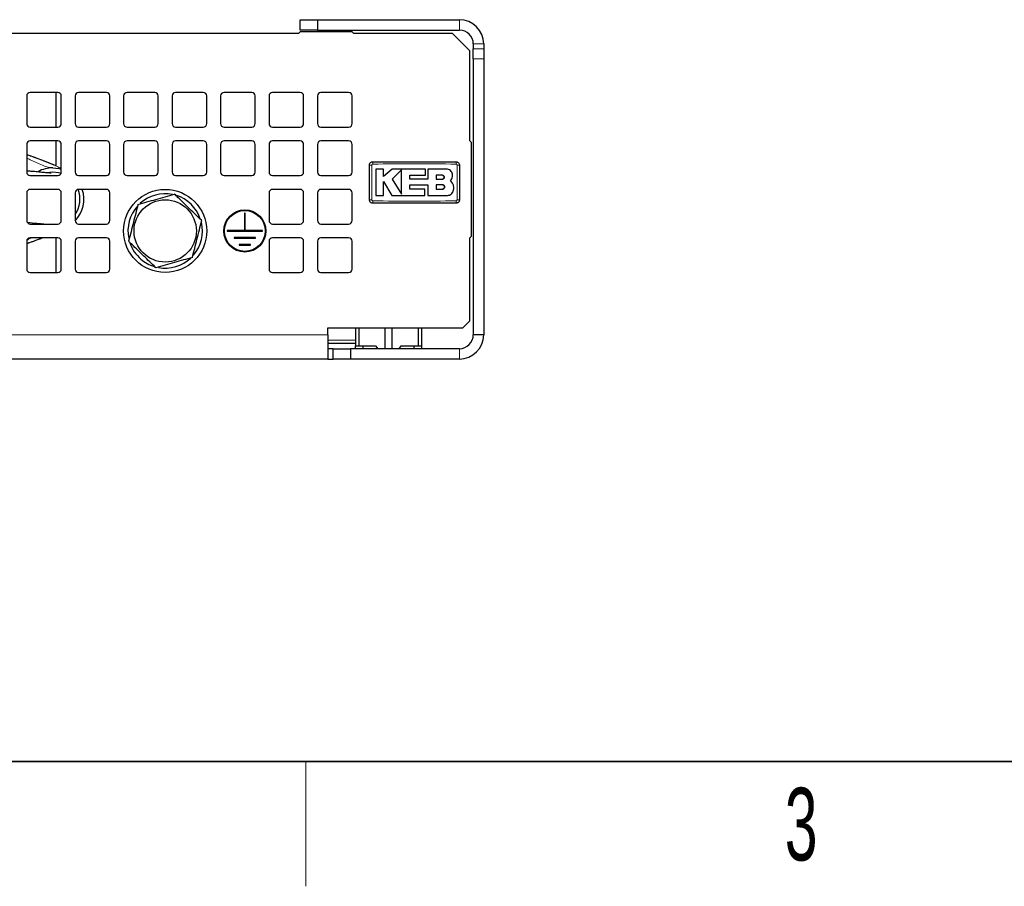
# Model space of a CAD drawing. Header units: millimetres. Extents: x 5 to 418, y 2 to 292.
# Tile 5 of 31: x 108 to 155, y 6 to 48. Entities that reach past the tile are written whole.
import ezdxf

# ---------------------------------------------------------------- set-up
doc = ezdxf.new("R2010")
doc.units = ezdxf.units.MM
doc.layers.add('SLD-0', color=7, linetype='Continuous')
doc.styles.add('SLDTEXTSTYLE0', font='TXT', dxfattribs={"width": 0.605})

msp = doc.modelspace()

# ---------------------------------------------------------------- linework, layer by layer
at = {"color": 7, "linetype": 'Continuous', "lineweight": 25}
for p, q in [((121.2332, 47.2084), (121.2332, 47.7084)), ((121.2332, 47.7084), (122.0665, 47.7084)), ((122.0665, 47.7084), (122.0665, 47.2084)), ((122.0665, 47.7084), (128.8999, 47.7084)), ((121.1499, 47.0418), (83.9832, 47.0418)), ((121.2332, 47.1251), (121.1499, 47.0418)), ((122.0665, 47.2084), (121.2332, 47.2084)), ((123.7332, 47.1251), (121.2332, 47.1251)), ((122.0665, 47.2084), (128.8999, 47.2084)), ((123.8165, 47.0418), (123.7332, 47.1251)), ((128.5665, 47.0418), (123.8165, 47.0418)), ((129.3999, 46.2084), (128.5665, 47.0418)), ((129.5665, 46.5418), (129.5665, 46.3131)), ((130.0665, 46.5418), (130.0665, 46.3131)), ((129.3999, 41.8751), (129.3999, 46.2084)), ((129.5665, 45.8225), (129.5665, 46.3131)), ((130.0665, 46.3131), (130.0665, 45.8225)), ((129.5665, 45.8225), (129.5665, 32.5418)), ((130.0665, 45.8225), (130.0665, 32.5418)), ((109.5665, 44.2084), (108.2332, 44.2084)), ((109.4849, 42.5418), (109.4849, 44.2084)), ((111.8999, 44.2084), (110.5665, 44.2084)), ((114.2332, 44.2084), (112.8999, 44.2084)), ((116.5665, 44.2084), (115.2332, 44.2084)), ((118.8999, 44.2084), (117.5665, 44.2084)), ((121.2332, 44.2084), (119.8999, 44.2084)), ((123.5665, 44.2084), (122.2332, 44.2084)), ((108.0665, 44.0418), (108.0665, 42.7084)), ((109.7332, 42.7084), (109.7332, 44.0418)), ((110.3999, 44.0418), (110.3999, 42.7084)), ((112.0665, 42.7084), (112.0665, 44.0418)), ((112.7332, 44.0418), (112.7332, 42.7084)), ((114.3999, 42.7084), (114.3999, 44.0418)), ((115.0665, 44.0418), (115.0665, 42.7084)), ((116.7332, 42.7084), (116.7332, 44.0418)), ((117.3999, 44.0418), (117.3999, 42.7084)), ((119.0665, 42.7084), (119.0665, 44.0418)), ((119.7332, 44.0418), (119.7332, 42.7084)), ((121.3999, 42.7084), (121.3999, 44.0418)), ((122.0665, 44.0418), (122.0665, 42.7084)), ((123.7332, 42.7084), (123.7332, 44.0418)), ((108.2332, 42.5418), (109.5665, 42.5418)), ((110.5665, 42.5418), (111.8999, 42.5418)), ((112.8999, 42.5418), (114.2332, 42.5418)), ((115.2332, 42.5418), (116.5665, 42.5418)), ((117.5665, 42.5418), (118.8999, 42.5418)), ((119.8999, 42.5418), (121.2332, 42.5418)), ((122.2332, 42.5418), (123.5665, 42.5418)), ((109.5665, 41.8751), (108.2332, 41.8751)), ((109.4849, 40.6617), (109.4849, 41.8751)), ((111.8999, 41.8751), (110.5665, 41.8751)), ((114.2332, 41.8751), (112.8999, 41.8751)), ((116.5665, 41.8751), (115.2332, 41.8751)), ((118.8999, 41.8751), (117.5665, 41.8751)), ((121.2332, 41.8751), (119.8999, 41.8751)), ((123.5665, 41.8751), (122.2332, 41.8751)), ((129.4832, 41.7918), (129.3999, 41.8751)), ((129.4832, 37.2918), (129.4832, 41.7918)), ((108.0665, 41.7084), (108.0665, 40.3751)), ((109.7332, 40.3751), (109.7332, 41.7084)), ((110.3999, 41.7084), (110.3999, 40.3751)), ((112.0665, 40.3751), (112.0665, 41.7084)), ((112.7332, 41.7084), (112.7332, 40.3751)), ((114.3999, 40.3751), (114.3999, 41.7084)), ((115.0665, 41.7084), (115.0665, 40.3751)), ((116.7332, 40.3751), (116.7332, 41.7084)), ((117.3999, 41.7084), (117.3999, 40.3751)), ((119.0665, 40.3751), (119.0665, 41.7084)), ((119.7332, 41.7084), (119.7332, 40.3751)), ((121.3999, 40.3751), (121.3999, 41.7084)), ((122.0665, 41.7084), (122.0665, 40.3751)), ((123.7332, 40.3751), (123.7332, 41.7084)), ((108.0963, 41.2091), (108.0665, 41.2195)), ((125.248, 40.5216), (124.8815, 40.5216)), ((125.248, 40.1662), (125.248, 40.5216)), ((125.6652, 40.5216), (125.248, 40.1662)), ((127.2648, 40.5216), (125.6652, 40.5216)), ((126.1024, 40.482), (125.6652, 40.0322)), ((127.2648, 40.2206), (127.2648, 40.5216)), ((127.3806, 40.5216), (127.3806, 40.0283)), ((128.2623, 40.5216), (127.3806, 40.5216)), ((108.2332, 40.2084), (109.5665, 40.2084)), ((110.5665, 40.2084), (111.8999, 40.2084)), ((112.8999, 40.2084), (114.2332, 40.2084)), ((115.2332, 40.2084), (116.5665, 40.2084)), ((117.5665, 40.2084), (118.8999, 40.2084)), ((119.8999, 40.2084), (121.2332, 40.2084)), ((122.2332, 40.2084), (123.5665, 40.2084)), ((125.2478, 39.9159), (125.6513, 39.2527)), ((125.2478, 39.2527), (125.2478, 39.9159)), ((125.6652, 40.0322), (126.1024, 39.3136)), ((126.5173, 40.2206), (127.2648, 40.2206)), ((126.5173, 40.0283), (126.5173, 40.2206)), ((127.3806, 40.0283), (126.5173, 40.0283)), ((128.0773, 40.2182), (127.7871, 40.2182)), ((127.7871, 40.2182), (127.7871, 40.0322)), ((127.7871, 40.0322), (128.0773, 40.0322)), ((128.5667, 39.8471), (128.4718, 39.9645)), ((108.0665, 39.3751), (108.0665, 38.0418)), ((109.5665, 39.5418), (108.2332, 39.5418)), ((109.7332, 38.0418), (109.7332, 39.3751)), ((110.3999, 39.3751), (110.3999, 38.0418)), ((111.8999, 39.5418), (110.5665, 39.5418)), ((112.0665, 38.0418), (112.0665, 39.3751)), ((119.7332, 39.3751), (119.7332, 38.0418)), ((121.2332, 39.5418), (119.8999, 39.5418)), ((121.3999, 38.0418), (121.3999, 39.3751)), ((122.0665, 39.3751), (122.0665, 38.0418)), ((123.5665, 39.5418), (122.2332, 39.5418)), ((123.7332, 38.0418), (123.7332, 39.3751)), ((126.5176, 39.7659), (127.3806, 39.7659)), ((126.5176, 39.5534), (126.5176, 39.7659)), ((127.2348, 39.5534), (126.5176, 39.5534)), ((127.2348, 39.2527), (127.2348, 39.5534)), ((127.3806, 39.7659), (127.3806, 39.2527)), ((127.7871, 39.7659), (127.7871, 39.5534)), ((128.0773, 39.7659), (127.7871, 39.7659)), ((127.7871, 39.5534), (128.0773, 39.5534)), ((124.8815, 39.2527), (125.2478, 39.2527)), ((125.6513, 39.2527), (127.2348, 39.2527)), ((127.3806, 39.2527), (128.3268, 39.2527)), ((118.584, 38.3918), (118.549, 38.3918)), ((118.549, 38.3918), (118.549, 37.5593)), ((118.5657, 38.3751), (118.549, 38.3918)), ((118.5657, 38.3751), (118.5657, 37.5426)), ((118.5674, 38.3751), (118.5657, 38.3751)), ((118.5674, 38.3751), (118.584, 38.3918)), ((118.5674, 37.5426), (118.5674, 38.3751)), ((118.584, 37.5593), (118.584, 38.3918)), ((108.2332, 37.8751), (109.5665, 37.8751)), ((108.4182, 37.8751), (108.3811, 37.9039)), ((108.7866, 37.8751), (108.7621, 37.8863)), ((110.5665, 37.8751), (111.8999, 37.8751)), ((118.549, 37.5593), (117.7165, 37.5593)), ((117.7165, 37.5593), (117.7165, 37.5243)), ((117.7332, 37.5426), (117.7165, 37.5593)), ((117.7165, 37.5243), (117.7332, 37.5409)), ((117.7165, 37.5243), (119.4165, 37.5243)), ((118.5657, 37.5426), (117.7332, 37.5426)), ((117.7332, 37.5426), (117.7332, 37.5409)), ((117.7332, 37.5409), (119.3999, 37.5409)), ((118.5657, 37.5426), (118.549, 37.5593)), ((118.584, 37.5593), (118.5674, 37.5426)), ((119.3999, 37.5426), (118.5674, 37.5426)), ((119.4165, 37.5593), (118.584, 37.5593)), ((119.4165, 37.5593), (119.3999, 37.5426)), ((119.3999, 37.5409), (119.3999, 37.5426)), ((119.4165, 37.5243), (119.3999, 37.5409)), ((119.4165, 37.5243), (119.4165, 37.5593)), ((119.8999, 37.8751), (121.2332, 37.8751)), ((122.2332, 37.8751), (123.5665, 37.8751)), ((108.0665, 37.0418), (108.0665, 35.7084)), ((109.5665, 37.2084), (108.2332, 37.2084)), ((109.4849, 35.5418), (109.4849, 37.2084)), ((109.7332, 35.7084), (109.7332, 37.0418)), ((110.3999, 37.0418), (110.3999, 35.7084)), ((111.8999, 37.2084), (110.5665, 37.2084)), ((112.0665, 35.7084), (112.0665, 37.0418)), ((118.0499, 37.2259), (118.0499, 37.1909)), ((119.0832, 37.2259), (118.0499, 37.2259)), ((118.0499, 37.2259), (118.0665, 37.2093)), ((118.0665, 37.2076), (118.0499, 37.1909)), ((118.0499, 37.1909), (119.0832, 37.1909)), ((118.0665, 37.2093), (118.0665, 37.2076)), ((118.0665, 37.2093), (119.0665, 37.2093)), ((118.0665, 37.2076), (119.0665, 37.2076)), ((119.0832, 37.2259), (119.0665, 37.2093)), ((119.0665, 37.2093), (119.0665, 37.2076)), ((119.0665, 37.2076), (119.0832, 37.1909)), ((119.0832, 37.1909), (119.0832, 37.2259)), ((119.7332, 37.0418), (119.7332, 35.7084)), ((121.2332, 37.2084), (119.8999, 37.2084)), ((121.3999, 35.7084), (121.3999, 37.0418)), ((122.0665, 37.0418), (122.0665, 35.7084)), ((123.5665, 37.2084), (122.2332, 37.2084)), ((123.7332, 35.7084), (123.7332, 37.0418)), ((129.3999, 37.2084), (129.4832, 37.2918)), ((129.3999, 33.2084), (129.3999, 37.2084)), ((118.2999, 36.8926), (118.2999, 36.8576)), ((118.8332, 36.8926), (118.2999, 36.8926)), ((118.2999, 36.8926), (118.3165, 36.8759)), ((118.3165, 36.8743), (118.2999, 36.8576)), ((118.2999, 36.8576), (118.8332, 36.8576)), ((118.3165, 36.8759), (118.8165, 36.8759)), ((118.3165, 36.8759), (118.3165, 36.8743)), ((118.3165, 36.8743), (118.8165, 36.8743)), ((118.8332, 36.8926), (118.8165, 36.8759)), ((118.8165, 36.8759), (118.8165, 36.8743)), ((118.8165, 36.8743), (118.8332, 36.8576)), ((118.8332, 36.8576), (118.8332, 36.8926)), ((108.2332, 35.5418), (109.5665, 35.5418)), ((110.5665, 35.5418), (111.8999, 35.5418)), ((119.8999, 35.5418), (121.2332, 35.5418)), ((122.2332, 35.5418), (123.5665, 35.5418)), ((129.0665, 32.8751), (129.3999, 33.2084)), ((122.5665, 32.8751), (129.0665, 32.8751)), ((122.5665, 32.5418), (122.5665, 32.8751)), ((123.8999, 32.8751), (123.8999, 32.0084)), ((124.0614, 32.8751), (124.0614, 32.0084)), ((125.3216, 31.8751), (125.3216, 32.8751)), ((125.6448, 32.8751), (125.6448, 31.8751)), ((126.905, 32.8751), (126.905, 32.0084)), ((127.0665, 32.8751), (127.0665, 32.0084)), ((122.5665, 32.5418), (122.5665, 31.3751)), ((130.0665, 32.5418), (129.5665, 32.5418)), ((123.8999, 32.1251), (122.5665, 32.1251)), ((122.8165, 31.8751), (122.5665, 31.8751)), ((122.8165, 31.3751), (122.8165, 31.8751)), ((122.8165, 31.8751), (123.6499, 31.8751)), ((123.6499, 31.8751), (123.6499, 31.3751)), ((128.8999, 31.8751), (123.6499, 31.8751)), ((123.8999, 32.0084), (124.0614, 32.0084)), ((123.8999, 31.8751), (123.8999, 32.0084)), ((124.0614, 32.0084), (124.8661, 32.0084)), ((124.2499, 32.0084), (124.2499, 31.8751)), ((124.8661, 32.0084), (124.9738, 31.8751)), ((125.9926, 31.8751), (126.1003, 32.0084)), ((126.1003, 32.0084), (126.905, 32.0084)), ((126.7165, 31.8751), (126.7165, 32.0084)), ((126.905, 32.0084), (127.0665, 32.0084)), ((127.0665, 32.0084), (127.0665, 31.8751)), ((122.5665, 31.3751), (82.5665, 31.3751)), ((122.5665, 31.3751), (122.8165, 31.3751)), ((123.6499, 31.3751), (122.8165, 31.3751)), ((128.8999, 31.3751), (123.6499, 31.3751))]:
    msp.add_line(p, q, dxfattribs=at)
at = {"color": 7, "linetype": 'Continuous', "lineweight": 18}
for p, q in [((128.8999, 47.2084), (128.8999, 47.7084)), ((129.5665, 46.5418), (130.0665, 46.5418)), ((129.5665, 46.3131), (130.0665, 46.3131)), ((130.0665, 45.8225), (129.5665, 45.8225)), ((122.5665, 32.5418), (82.5665, 32.5418)), ((122.5665, 32.2918), (123.8999, 32.2918)), ((128.8999, 31.8751), (128.8999, 31.3751))]:
    msp.add_line(p, q, dxfattribs=at)
at = {"color": 7, "linetype": 'Continuous', "lineweight": 25, "flags": 128}
for points in [[(108.9834, 40.3442), (109.0361, 40.3569), (109.3182, 40.3876)], [(109.3182, 40.5751), (109.6202, 40.5444), (109.7332, 40.5166)], [(109.3182, 40.3876), (109.6004, 40.3569), (109.7249, 40.323)]]:
    msp.add_lwpolyline(points, dxfattribs=at)
at = {"color": 7, "linetype": 'Continuous', "lineweight": 25}
for centre, radius in [((114.7332, 37.5418), 2), ((114.7332, 37.5418), 1.5), ((118.5665, 37.5418), 1.0167), ((118.5665, 37.5418), 1), ((118.5665, 37.5418), 0.9983), ((118.5665, 37.5418), 0.9817)]:
    msp.add_circle(centre, radius, dxfattribs=at)
for centre, radius, start, end in [((128.8999, 46.5418), 1.1667, 360, 90), ((128.8999, 46.5418), 0.6667, 0, 90), ((108.2332, 44.0418), 0.1667, 90, 180), ((109.5665, 44.0418), 0.1667, 0, 90), ((110.5665, 44.0418), 0.1667, 90, 180), ((111.8999, 44.0418), 0.1667, 360, 90), ((112.8999, 44.0418), 0.1667, 90, 180), ((114.2332, 44.0418), 0.1667, 0, 90), ((115.2332, 44.0418), 0.1667, 90, 180), ((116.5665, 44.0418), 0.1667, 360, 90), ((117.5665, 44.0418), 0.1667, 90, 180), ((118.8999, 44.0418), 0.1667, 0, 90), ((119.8999, 44.0418), 0.1667, 90, 180), ((121.2332, 44.0418), 0.1667, 360, 90), ((122.2332, 44.0418), 0.1667, 90, 180), ((123.5665, 44.0418), 0.1667, 0, 90), ((108.2332, 42.7084), 0.1667, 180, 270), ((109.5665, 42.7084), 0.1667, 270, 360), ((110.5665, 42.7084), 0.1667, 180, 270), ((111.8999, 42.7084), 0.1667, 270, 0), ((112.8999, 42.7084), 0.1667, 180, 270), ((114.2332, 42.7084), 0.1667, 270, 360), ((115.2332, 42.7084), 0.1667, 180, 270), ((116.5665, 42.7084), 0.1667, 270, 0), ((117.5665, 42.7084), 0.1667, 180, 270), ((118.8999, 42.7084), 0.1667, 270, 360), ((119.8999, 42.7084), 0.1667, 180, 270), ((121.2332, 42.7084), 0.1667, 270, 0), ((122.2332, 42.7084), 0.1667, 180, 270), ((123.5665, 42.7084), 0.1667, 270, 0), ((108.2332, 41.7084), 0.1667, 90, 180), ((109.5665, 41.7084), 0.1667, 0, 90), ((110.5665, 41.7084), 0.1667, 90, 180), ((111.8999, 41.7084), 0.1667, 0, 90), ((112.8999, 41.7084), 0.1667, 90, 180), ((114.2332, 41.7084), 0.1667, 0, 90), ((115.2332, 41.7084), 0.1667, 90, 180), ((116.5665, 41.7084), 0.1667, 0, 90), ((117.5665, 41.7084), 0.1667, 90, 180), ((118.8999, 41.7084), 0.1667, 0, 90), ((119.8999, 41.7084), 0.1667, 90, 180), ((121.2332, 41.7084), 0.1667, 0, 90), ((122.2332, 41.7084), 0.1667, 90, 180), ((123.5665, 41.7084), 0.1667, 0, 90), ((108.2332, 40.3751), 0.1667, 180, 270), ((109.3182, 39.0751), 1.5, 90, 117.98935), ((109.5665, 40.3751), 0.1667, 270, 0), ((110.5665, 40.3751), 0.1667, 180, 270), ((111.8999, 40.3751), 0.1667, 270, 0), ((112.8999, 40.3751), 0.1667, 180, 270), ((114.2332, 40.3751), 0.1667, 270, 0), ((115.2332, 40.3751), 0.1667, 180, 270), ((116.5665, 40.3751), 0.1667, 270, 360), ((117.5665, 40.3751), 0.1667, 180, 270), ((118.8999, 40.3751), 0.1667, 270, 360), ((119.8999, 40.3751), 0.1667, 180, 270), ((121.2332, 40.3751), 0.1667, 270, 0), ((122.2332, 40.3751), 0.1667, 180, 270), ((123.5665, 40.3751), 0.1667, 270, 0), ((108.2332, 39.3751), 0.1667, 90, 180), ((109.5665, 39.3751), 0.1667, 0, 90), ((110.5665, 39.3751), 0.1667, 90, 180), ((109.3182, 39.0751), 1.3125, 325.50008, 20.76494), ((109.3182, 39.0751), 1.5, 316.15184, 18.1262), ((111.8999, 39.3751), 0.1667, 360, 90), ((119.8999, 39.3751), 0.1667, 90, 180), ((121.2332, 39.3751), 0.1667, 0, 90), ((122.2332, 39.3751), 0.1667, 90, 180), ((123.5665, 39.3751), 0.1667, 0, 90), ((114.7332, 37.5418), 1.7917, 78.57667, 132.06401), ((114.7332, 37.5418), 1.7917, 19.23033, 72.54078), ((114.7332, 37.5418), 1.7917, 137.99179, 191.84715), ((108.2332, 38.0418), 0.1667, 180, 270), ((109.5665, 38.0418), 0.1667, 270, 360), ((110.5665, 38.0418), 0.1667, 180, 270), ((111.8999, 38.0418), 0.1667, 270, 0), ((114.7332, 37.5418), 1.7917, 319.57778, 13.37197), ((119.8999, 38.0418), 0.1667, 180, 270), ((121.2332, 38.0418), 0.1667, 270, 0), ((122.2332, 38.0418), 0.1667, 180, 270), ((123.5665, 38.0418), 0.1667, 270, 360), ((108.2332, 37.0418), 0.1667, 90, 180), ((109.5665, 37.0418), 0.1667, 0, 90), ((110.5665, 37.0418), 0.1667, 90, 180), ((111.8999, 37.0418), 0.1667, 0, 90), ((119.8999, 37.0418), 0.1667, 90, 180), ((121.2332, 37.0418), 0.1667, 0, 90), ((122.2332, 37.0418), 0.1667, 90, 180), ((123.5665, 37.0418), 0.1667, 0, 90), ((114.7332, 37.5418), 1.7917, 198.46585, 229.2783), ((114.7332, 37.5418), 1.7917, 229.2783, 252.8469), ((114.7332, 37.5418), 1.7917, 259.69802, 313.29816), ((108.2332, 35.7084), 0.1667, 180, 270), ((109.5665, 35.7084), 0.1667, 270, 0), ((110.5665, 35.7084), 0.1667, 180, 270), ((111.8999, 35.7084), 0.1667, 270, 0), ((119.8999, 35.7084), 0.1667, 180, 270), ((121.2332, 35.7084), 0.1667, 270, 0), ((122.2332, 35.7084), 0.1667, 180, 270), ((123.5665, 35.7084), 0.1667, 270, 0), ((128.8999, 32.5418), 1.1667, 270, 360), ((128.8999, 32.5418), 0.6667, 270, 360)]:
    msp.add_arc(centre, radius, start, end, dxfattribs=at)
at = {"color": 7, "linetype": 'Continuous', "lineweight": 18}
for centre, radius, start, end in [((127.0796, 40.7888), 2.348, 177.89329, 180.69136), ((126.3868, 40.7888), 2.348, 359.30862, 2.10675), ((124.6529, 38.2942), 2.4158, 89.32802, 92.04761), ((128.8136, 38.2941), 2.4158, 87.95247, 90.67195), ((124.6529, 41.4544), 2.4142, 267.95105, 270.67242), ((127.0784, 38.9614), 2.3468, 179.30828, 182.10781), ((126.3868, 38.9614), 2.348, 357.89328, 0.69137), ((128.8136, 41.4561), 2.4159, 269.32805, 272.04752)]:
    msp.add_arc(centre, radius, start, end, dxfattribs=at)
for points, knots in [([(108.0572, 41.2095), (108.0732, 41.2039), (108.1696, 41.1708), (108.3922, 41.0919), (108.7138, 40.9739), (109.0927, 40.8268), (109.4406, 40.6867), (109.6581, 40.5817), (109.7332, 40.5455)], [0, 0, 0, 0, 0.0337136, 0.2027139, 0.3936839, 0.6059552, 0.8640069, 1, 1, 1, 1]), ([(109.3182, 40.5751), (109.2444, 40.5841), (109.0798, 40.6043), (108.8117, 40.7038), (108.5237, 40.8263), (108.2702, 40.9488), (108.1222, 41.026), (108.0665, 41.0551)], [0, 0, 0, 0, 0.1748207, 0.3897878, 0.6249662, 0.8587893, 1, 1, 1, 1]), ([(128.7346, 40.7605), (128.0674, 40.7672), (126.7332, 40.7807), (125.3989, 40.7672), (124.7318, 40.7605)], [0, 0, 0, 0, 0.500039, 1, 1, 1, 1]), ([(124.6812, 40.7098), (124.6793, 40.5204), (124.6755, 40.1414), (124.6756, 39.5849), (124.6794, 39.2179), (124.6812, 39.0404)], [0, 0, 0, 0, 0.3404987, 0.6810489, 1, 1, 1, 1]), ([(124.7318, 40.7605), (124.7281, 40.7602), (124.7188, 40.7595), (124.7046, 40.7533), (124.6919, 40.7418), (124.6831, 40.7268), (124.6818, 40.7155), (124.6812, 40.7098)], [0, 0, 0, 0, 0.14056698, 0.35532785, 0.57084385, 0.7860438, 1, 1, 1, 1]), ([(128.7852, 40.7098), (128.7849, 40.7135), (128.7842, 40.7229), (128.778, 40.737), (128.7666, 40.7498), (128.7516, 40.7586), (128.7403, 40.7598), (128.7346, 40.7605)], [0, 0, 0, 0, 0.1406564, 0.3555028, 0.5710316, 0.7861708, 1, 1, 1, 1]), ([(128.7852, 39.0404), (128.7871, 39.2299), (128.791, 39.6088), (128.7908, 40.1654), (128.787, 40.5323), (128.7852, 40.7098)], [0, 0, 0, 0, 0.3404988, 0.6810495, 1, 1, 1, 1]), ([(124.6812, 39.0404), (124.6815, 39.0367), (124.6822, 39.0274), (124.6884, 39.0132), (124.6998, 39.0004), (124.7148, 38.9916), (124.7262, 38.9904), (124.7318, 38.9898)], [0, 0, 0, 0, 0.1406569, 0.3555038, 0.5710329, 0.7861716, 1, 1, 1, 1]), ([(124.7318, 38.9898), (125.399, 38.983), (126.7333, 38.9695), (128.0675, 38.983), (128.7346, 38.9898)], [0, 0, 0, 0, 0.5000392, 1, 1, 1, 1]), ([(128.7346, 38.9898), (128.7383, 38.99), (128.7477, 38.9908), (128.7618, 38.997), (128.7746, 39.0084), (128.7834, 39.0234), (128.7846, 39.0348), (128.7852, 39.0404)], [0, 0, 0, 0, 0.1405668, 0.3553275, 0.5708435, 0.7860436, 1, 1, 1, 1]), ([(108.0665, 36.944), (108.0795, 36.9484), (108.173, 36.9806), (108.3925, 37.0588), (108.6236, 37.1425), (108.7631, 37.1967), (108.7934, 37.2084)], [0, 0, 0, 0, 0.0618463, 0.4459026, 0.8798853, 1, 1, 1, 1]), ([(108.0775, 37.1008), (108.1272, 37.1271), (108.1962, 37.1637), (108.269, 37.1986), (108.2894, 37.2084)], [0, 0, 0, 0, 0.7198166, 1, 1, 1, 1])]:
    msp.add_open_spline(points, degree=3, knots=knots, dxfattribs=at)
at = {"color": 7, "linetype": 'Continuous', "lineweight": 25}
for points, knots in [([(109.4298, 40.6847), (109.3941, 40.701), (109.2301, 40.7763), (108.9419, 40.892), (108.5915, 41.0288), (108.3165, 41.1305), (108.1487, 41.1907), (108.0974, 41.2087), (108.0963, 41.2091)], [0, 0, 0, 0, 0.0806918, 0.371112, 0.6332584, 0.847089, 0.9967647, 1, 1, 1, 1]), ([(124.5665, 40.7084), (124.5684, 40.7272), (124.5721, 40.7647), (124.6008, 40.8146), (124.6431, 40.8523), (124.6899, 40.8723), (124.7209, 40.8743), (124.7332, 40.8751)], [0, 0, 0, 0, 0.2146728, 0.4293525, 0.6440267, 0.8586958, 1, 1, 1, 1]), ([(124.7332, 40.8751), (125.3998, 40.8751), (126.7332, 40.8751), (128.0665, 40.8751), (128.7332, 40.8751)], [0, 0, 0, 0, 0.499961, 1, 1, 1, 1]), ([(128.7332, 40.8751), (128.7519, 40.8733), (128.7894, 40.8696), (128.8394, 40.8409), (128.8771, 40.7986), (128.897, 40.7517), (128.8991, 40.7207), (128.8999, 40.7084)], [0, 0, 0, 0, 0.2146724, 0.429352, 0.6440262, 0.8586956, 1, 1, 1, 1]), ([(109.2343, 40.3094), (109.2343, 40.3107), (109.2342, 40.3141), (109.1005, 40.3298), (108.8833, 40.3525), (108.6054, 40.3797), (108.3328, 40.4057), (108.1402, 40.4237), (108.0665, 40.4306)], [0, 0, 0, 0, 0.13748212, 0.34874001, 0.54520653, 0.72747379, 0.89575944, 1, 1, 1, 1]), ([(124.5665, 39.0418), (124.5665, 39.219), (124.5665, 39.5854), (124.5665, 40.1409), (124.5665, 40.5193), (124.5665, 40.7084)], [0, 0, 0, 0, 0.3189779, 0.6594764, 1, 1, 1, 1]), ([(124.8815, 40.5216), (124.8815, 40.3481), (124.8815, 39.9252), (124.8815, 39.5022), (124.8815, 39.2527)], [0, 0, 0, 0, 0.4103295, 1, 1, 1, 1]), ([(126.1024, 39.3136), (126.1024, 39.4871), (126.1024, 39.8765), (126.1024, 40.266), (126.1024, 40.482)], [0, 0, 0, 0, 0.4454775, 1, 1, 1, 1]), ([(128.5667, 40.2172), (128.5633, 40.2514), (128.5566, 40.3198), (128.5042, 40.411), (128.427, 40.4799), (128.3413, 40.5164), (128.2847, 40.5201), (128.2623, 40.5216)], [0, 0, 0, 0, 0.21458998, 0.42917873, 0.64379751, 0.85844062, 1, 1, 1, 1]), ([(128.8999, 40.7084), (128.8999, 40.5312), (128.8999, 40.1649), (128.8999, 39.6093), (128.8999, 39.231), (128.8999, 39.0418)], [0, 0, 0, 0, 0.3189779, 0.6594763, 1, 1, 1, 1]), ([(128.0773, 40.0322), (128.0877, 40.0332), (128.1087, 40.0353), (128.1365, 40.0514), (128.1577, 40.075), (128.1698, 40.1045), (128.1714, 40.1363), (128.1624, 40.1669), (128.1438, 40.1927), (128.1178, 40.2108), (128.0941, 40.2176), (128.0805, 40.2181), (128.0773, 40.2182)], [0, 0, 0, 0, 0.107578, 0.2151551, 0.3227414, 0.4302646, 0.5376806, 0.6449866, 0.752213, 0.8594107, 0.9666405, 1, 1, 1, 1]), ([(128.0773, 40.2182), (128.0877, 40.2172), (128.1086, 40.2151), (128.1365, 40.1991), (128.1576, 40.1755), (128.1697, 40.146), (128.1714, 40.1143), (128.1625, 40.0838), (128.144, 40.0579), (128.118, 40.0397), (128.0943, 40.0328), (128.0806, 40.0323), (128.0773, 40.0322)], [0, 0, 0, 0, 0.1073342, 0.214672, 0.3219286, 0.42913, 0.5363386, 0.6436097, 0.7509826, 0.8584684, 0.9660383, 1, 1, 1, 1]), ([(128.4718, 39.9645), (128.495, 39.9927), (128.5415, 40.0489), (128.5677, 40.141), (128.567, 40.1972), (128.5667, 40.2172)], [0, 0, 0, 0, 0.3919653, 0.7839447, 1, 1, 1, 1]), ([(128.5879, 39.428), (128.6047, 39.4749), (128.6382, 39.5686), (128.6288, 39.7188), (128.5869, 39.8053), (128.5667, 39.8471)], [0, 0, 0, 0, 0.3407821, 0.6815687, 1, 1, 1, 1]), ([(128.0773, 39.5534), (128.0892, 39.5546), (128.1131, 39.5569), (128.1449, 39.5752), (128.1691, 39.6022), (128.1829, 39.6359), (128.1848, 39.6721), (128.1747, 39.707), (128.1535, 39.7366), (128.1238, 39.7574), (128.0967, 39.7653), (128.081, 39.7658), (128.0773, 39.7659)], [0, 0, 0, 0, 0.1073587, 0.214721, 0.322003, 0.4292233, 0.5364373, 0.6436973, 0.7510459, 0.8585026, 0.9660513, 1, 1, 1, 1]), ([(128.0773, 39.7659), (128.0892, 39.7647), (128.1132, 39.7624), (128.145, 39.744), (128.1692, 39.717), (128.183, 39.6833), (128.1848, 39.6469), (128.1745, 39.6121), (128.1533, 39.5825), (128.1235, 39.5618), (128.0965, 39.554), (128.081, 39.5535), (128.0773, 39.5534)], [0, 0, 0, 0, 0.1075789, 0.2151577, 0.3227289, 0.4302244, 0.5376129, 0.6449022, 0.7521279, 0.8593402, 0.9665938, 1, 1, 1, 1]), ([(128.3268, 39.2527), (128.3585, 39.2559), (128.422, 39.2621), (128.5061, 39.3108), (128.5608, 39.3703), (128.5811, 39.4135), (128.5879, 39.428)], [0, 0, 0, 0, 0.2851253, 0.5702516, 0.8553553, 1, 1, 1, 1]), ([(113.4235, 38.8174), (113.7115, 38.8986), (114.2979, 39.0641), (114.8845, 39.2296), (115.183, 39.3139)], [0, 0, 0, 0, 0.4912125, 1, 1, 1, 1]), ([(116.4928, 38.0383), (116.4866, 38.0443), (116.2971, 38.2288), (115.9141, 38.6018), (115.4799, 39.0247), (115.2372, 39.2611), (115.183, 39.3139)], [0, 0, 0, 0, 0.01424755, 0.43879147, 0.8747259, 1, 1, 1, 1]), ([(124.7332, 38.8751), (124.7145, 38.877), (124.677, 38.8806), (124.6271, 38.9094), (124.5894, 38.9517), (124.5694, 38.9985), (124.5674, 39.0295), (124.5665, 39.0418)], [0, 0, 0, 0, 0.2146723, 0.429352, 0.6440261, 0.8586954, 1, 1, 1, 1]), ([(128.7332, 38.8751), (128.0666, 38.8751), (126.7333, 38.8751), (125.3999, 38.8751), (124.7332, 38.8751)], [0, 0, 0, 0, 0.499961, 1, 1, 1, 1]), ([(128.8999, 39.0418), (128.898, 39.023), (128.8943, 38.9856), (128.8656, 38.9356), (128.8233, 38.8979), (128.7765, 38.878), (128.7455, 38.8759), (128.7332, 38.8751)], [0, 0, 0, 0, 0.2146728, 0.4293525, 0.6440267, 0.8586958, 1, 1, 1, 1]), ([(113.4235, 38.8174), (113.3498, 38.5273), (113.1999, 37.9367), (113.0499, 37.3459), (112.9736, 37.0453)], [0, 0, 0, 0, 0.4912125, 1, 1, 1, 1]), ([(108.0968, 37.952), (108.1383, 37.9482), (108.345, 37.9293), (108.6536, 37.9018), (108.8637, 37.8838), (108.9656, 37.8751)], [0, 0, 0, 0, 0.1147664, 0.5709679, 1, 1, 1, 1]), ([(116.043, 36.2662), (116.1166, 36.5563), (116.2665, 37.1468), (116.4165, 37.7377), (116.4928, 38.0383)], [0, 0, 0, 0, 0.4912125, 1, 1, 1, 1]), ([(108.0665, 36.9306), (108.1105, 36.9461), (108.2145, 36.9829), (108.4689, 37.0753), (108.6745, 37.156), (108.808, 37.2084)], [0, 0, 0, 0, 0.2046114, 0.4836859, 1, 1, 1, 1]), ([(114.2834, 35.7697), (114.2772, 35.7757), (114.0878, 35.9602), (113.7047, 36.3333), (113.2705, 36.7562), (113.0278, 36.9925), (112.9736, 37.0453)], [0, 0, 0, 0, 0.0142475, 0.4387915, 0.8747259, 1, 1, 1, 1]), ([(116.043, 36.2662), (115.7549, 36.1849), (115.1686, 36.0195), (114.5819, 35.8539), (114.2834, 35.7697)], [0, 0, 0, 0, 0.4912125, 1, 1, 1, 1])]:
    msp.add_open_spline(points, degree=3, knots=knots, dxfattribs=at)
at = {"layer": 'SLD-0', "lineweight": 35}
msp.add_line((26, 12), (408, 12), dxfattribs=at)
at = {"layer": 'SLD-0', "lineweight": 18}
msp.add_line((121.5, 6), (121.5, 12), dxfattribs=at)

# ---------------------------------------------------------------- texts
at = {"layer": 'SLD-0', "insert": (145.3527, 10.743), "char_height": 3.5, "attachment_point": 2, "style": 'SLDTEXTSTYLE0'}
msp.add_mtext('3', dxfattribs=at)

doc.saveas('drawing.dxf')
